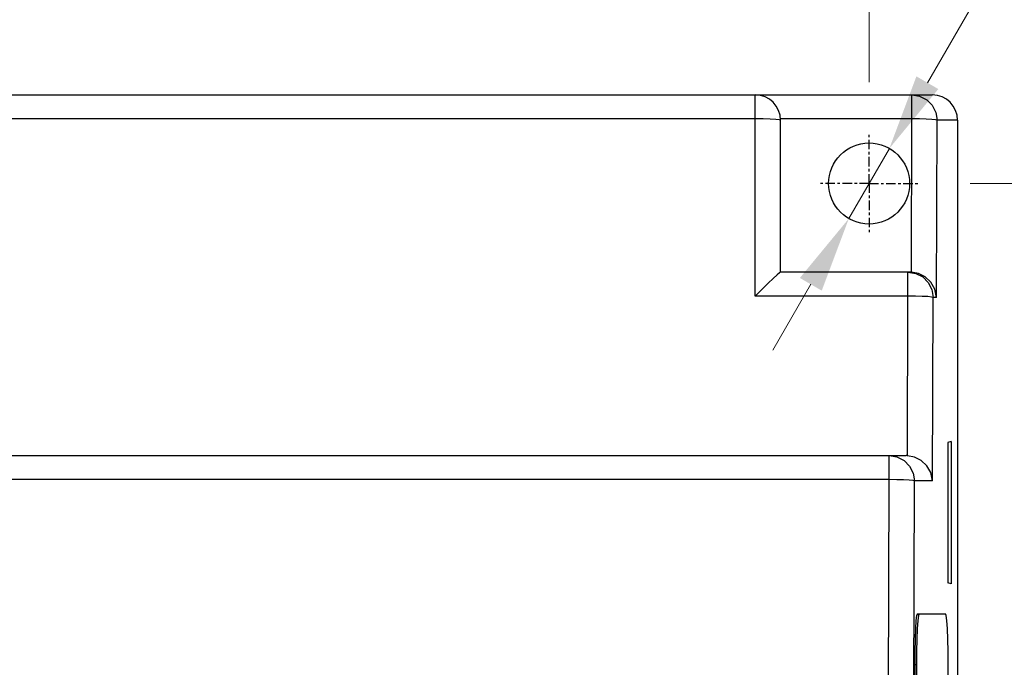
# Model space of a CAD drawing. Header units: inches. Extents: x 599 to 5108, y -11 to 2887.
# Tile 7 of 9: x 907 to 946, y 157 to 182. Entities that reach past the tile are written whole.
import ezdxf

# ---------------------------------------------------------------- set-up
doc = ezdxf.new("R2010")
doc.units = ezdxf.units.IN
doc.header["$MEASUREMENT"] = 0
doc.linetypes.add('CENTER', pattern=[0.6, 0.375, -0.075, 0.075, -0.075])
doc.layers.add('DEFAULT_1', color=7, linetype='CENTER')
doc.styles.add('ROMANS', font='romans')
doc.dimstyles.new('yutana', dxfattribs={"dimscale": 2, "dimtxt": 2, "dimasz": 1.5, "dimexe": 1, "dimexo": 1, "dimgap": 1, "dimtad": 1, "dimdec": 1, "dimzin": 0, "dimdsep": 46, "dimtxsty": 'ROMANS', "dimcen": 0, "dimadec": 0, "dimazin": 0, "dimtp": 0.01, "dimtm": 0.01, "dimtfac": 1, "dimtdec": 1, "dimtmove": 0, "dimatfit": 3, "dimfxl": 1, "dimtolj": 1, "dimtzin": 0, "dimlwd": 0, "dimlwe": 0, "dimarcsym": 0})

# ---------------------------------------------------------------- blocks, each defined once
blk = doc.blocks.new('*D7')
at = {"color": 0, "lineweight": 0}
for p, q in [((876.967, 95.956), (876.967, 194.037)), ((940.967, 179.956), (940.967, 194.037)), ((879.967, 192.037), (937.967, 192.037))]:
    blk.add_line(p, q, dxfattribs=at)
at = {"color": 0}
for points in [[(879.967, 192.537), (879.967, 191.537), (876.967, 192.037)], [(937.967, 192.537), (937.967, 191.537), (940.967, 192.037)]]:
    blk.add_solid(points, dxfattribs=at)
at = {"layer": 'Defpoints', "color": 0}
for p in [(940.967, 192.037), (940.967, 177.956), (876.967, 93.956)]:
    blk.add_point(p, dxfattribs=at)
at = {"color": 0, "insert": (908.967, 196.037), "char_height": 4, "attachment_point": 5, "style": 'ROMANS'}
blk.add_mtext('\\A1;64.0', dxfattribs=at)
blk = doc.blocks.new('*D8')
at = {"color": 0, "lineweight": 0}
for p, q in [((944.967, 175.956), (967.722, 175.956)), ((965.722, 172.956), (965.722, 94.956)), ((880.967, 91.956), (967.722, 91.956))]:
    blk.add_line(p, q, dxfattribs=at)
at = {"color": 0}
for points in [[(965.222, 172.956), (966.222, 172.956), (965.722, 175.956)], [(965.222, 94.956), (966.222, 94.956), (965.722, 91.956)]]:
    blk.add_solid(points, dxfattribs=at)
at = {"layer": 'Defpoints', "color": 0}
for p in [(942.967, 175.956), (878.967, 91.956), (965.722, 91.956)]:
    blk.add_point(p, dxfattribs=at)
at = {"color": 0, "insert": (961.722, 133.956), "char_height": 4, "attachment_point": 5, "rotation": 90, "style": 'ROMANS'}
blk.add_mtext('\\A1;84.0', dxfattribs=at)
blk = doc.blocks.new('*D9')
at = {"color": 0, "lineweight": 0}
for p, q in [((947.36, 187.003), (943.271, 179.938)), ((970.122, 187.003), (947.36, 187.003)), ((940.166, 174.571), (941.768, 177.341)), ((938.663, 171.975), (937.16, 169.378))]:
    blk.add_line(p, q, dxfattribs=at)
at = {"color": 0}
for points in [[(942.838, 180.188), (943.704, 179.687), (941.768, 177.341)], [(938.23, 172.225), (939.096, 171.724), (940.166, 174.571)]]:
    blk.add_solid(points, dxfattribs=at)
at = {"layer": 'Defpoints', "color": 0}
for p in [(941.768, 177.341), (940.166, 174.571)]:
    blk.add_point(p, dxfattribs=at)
at = {"color": 0, "insert": (959.741, 191.003), "char_height": 4, "attachment_point": 5, "style": 'ROMANS'}
blk.add_mtext('\\A1;2-∅3.2', dxfattribs=at)

msp = doc.modelspace()

# ---------------------------------------------------------------- linework, layer by layer
at = {"color": 7, "linetype": 'Continuous'}
for p, q in [((874.468, 179.456), (943.466, 179.456)), ((936.467, 171.509), (936.467, 179.456)), ((942.657, 178.509), (942.657, 179.456)), ((936.467, 178.509), (875.415, 178.509)), ((942.657, 178.509), (937.466, 178.509)), ((937.467, 172.456), (937.467, 178.456)), ((942.64, 172.455), (942.657, 178.509)), ((943.636, 171.456), (943.655, 178.456)), ((944.467, 178.456), (943.655, 178.456)), ((944.467, 178.456), (944.467, 89.456)), ((942.588, 172.456), (937.466, 172.456)), ((942.5, 171.509), (942.5, 172.456)), ((942.5, 171.509), (936.467, 171.509)), ((942.483, 165.205), (942.5, 171.509)), ((943.479, 164.206), (943.499, 171.456)), ((943.636, 171.456), (943.499, 171.456)), ((944.208, 165.765), (944.074, 165.725)), ((944.074, 165.725), (944.074, 160.188)), ((944.208, 165.765), (944.208, 160.148)), ((875.503, 165.206), (942.431, 165.206)), ((941.76, 164.259), (941.76, 165.206)), ((941.76, 165.206), (942.069, 165.157)), ((941.76, 164.259), (876.174, 164.259)), ((941.736, 155.455), (941.76, 164.259)), ((942.732, 154.456), (942.759, 164.206)), ((943.479, 164.206), (942.759, 164.206)), ((944.208, 160.148), (944.074, 160.188)), ((942.874, 158.956), (943.991, 158.956)), ((942.945, 158.956), (942.918, 158.888)), ((942.769, 156.956), (942.84, 156.956)), ((942.769, 156.956), (942.769, 110.956)), ((942.84, 156.956), (942.84, 110.956)), ((944.096, 110.956), (944.096, 156.956))]:
    msp.add_line(p, q, dxfattribs=at)
for points in [[(942.657, 179.456), (942.965, 179.407), (943.244, 179.265)], [(943.244, 179.265), (943.465, 179.044), (943.607, 178.765), (943.655, 178.456)], [(937.467, 178.456), (937.418, 178.472), (937.276, 178.487), (937.055, 178.499), (936.776, 178.506), (936.467, 178.509)], [(943.655, 178.456), (943.594, 178.472), (943.447, 178.486), (943.228, 178.498), (942.956, 178.505), (942.657, 178.509)], [(937.466, 172.456), (937.425, 172.428), (937.329, 172.343), (937.18, 172.205), (936.983, 172.016), (936.741, 171.78), (936.467, 171.509)], [(942.5, 172.456), (942.809, 172.407), (943.087, 172.265), (943.308, 172.044), (943.45, 171.765), (943.499, 171.456)], [(943.636, 171.456), (943.565, 171.784), (943.404, 172.06), (943.181, 172.268), (942.92, 172.4), (942.64, 172.455)], [(943.499, 171.456), (943.438, 171.472), (943.29, 171.486), (943.071, 171.498), (942.799, 171.505), (942.5, 171.509)], [(942.069, 165.157), (942.347, 165.015), (942.568, 164.794), (942.71, 164.515), (942.759, 164.206)], [(943.479, 164.206), (943.407, 164.534), (943.246, 164.81), (943.024, 165.018), (942.763, 165.15), (942.483, 165.205)], [(942.759, 164.206), (942.698, 164.222), (942.551, 164.236), (942.331, 164.248), (942.059, 164.255), (941.76, 164.259)], [(942.874, 158.956), (942.847, 158.888), (942.821, 158.688), (942.8, 158.37), (942.783, 157.956), (942.773, 157.474), (942.769, 156.956)], [(942.918, 158.888), (942.892, 158.688), (942.871, 158.37), (942.854, 157.956), (942.844, 157.474), (942.84, 156.956)], [(944.096, 156.956), (944.092, 157.474), (944.082, 157.956), (944.065, 158.37), (944.044, 158.688), (944.018, 158.888), (943.991, 158.956)]]:
    msp.add_lwpolyline(points, dxfattribs=at)
msp.add_circle((940.967, 175.956), 1.6, dxfattribs=at)
msp.add_arc((936.467, 178.456), 1, 0, 90, dxfattribs=at)
for centre, major_axis, ratio, start_param, end_param in [((943.466, 178.456), (1.001, 0), 0.99863, 0, 1.570796), ((942.585, 171.456), (0.853, 0.526), 0.996936, 0.964111, 1.016399), ((942.428, 164.206), (0.853, 0.526), 0.996936, 0.964111, 1.016399)]:
    msp.add_ellipse(centre, major_axis=major_axis, ratio=ratio, start_param=start_param, end_param=end_param, dxfattribs=at)
at = {"layer": 'DEFAULT_1', "color": 7, "linetype": 'CENTER'}
for q in [(940.967, 177.956), (938.967, 175.956), (940.967, 173.956), (942.967, 175.956)]:
    msp.add_line((940.967, 175.956), q, dxfattribs=at)

# ---------------------------------------------------------------- dimensions: what is measured, and where the dimension line sits
dim = msp.add_linear_dim(base=(940.967, 192.037), p1=(876.967, 93.956), p2=(940.967, 177.956), dimstyle='yutana')
dim.commit()
dim.dimension.update_dxf_attribs({"geometry": '*D7', "text_midpoint": (908.967, 192.037), "dimtype": 160})
dim = msp.add_diameter_dim_2p(p1=(940.166, 174.571), p2=(941.768, 177.341), text='2-<>', dimstyle='yutana', override={"dimtoh": 1})
dim.commit()
dim.dimension.update_dxf_attribs({"geometry": '*D9', "text_midpoint": (959.741, 187.003), "dimtype": 163})
dim = msp.add_linear_dim(base=(965.722, 91.956), p1=(942.967, 175.956), p2=(878.967, 91.956), angle=90, dimstyle='yutana')
dim.commit()
dim.dimension.update_dxf_attribs({"geometry": '*D8', "text_midpoint": (965.722, 133.956), "dimtype": 160})

doc.saveas('drawing.dxf')
